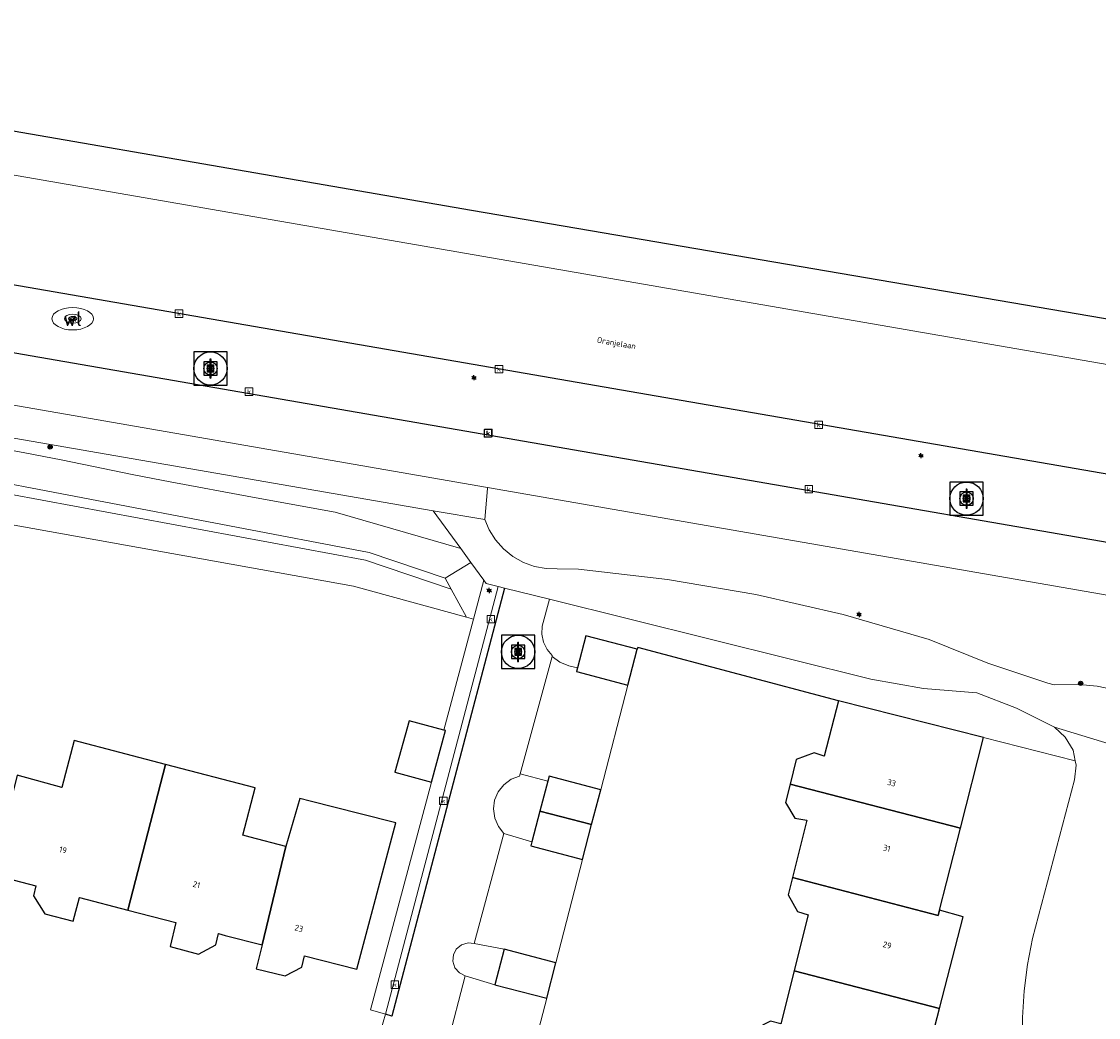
# Model space of a CAD drawing. Header units: metres. Extents: x 197147 to 199131, y 355511 to 356703.
# Tile 152 of 225: x 198569 to 198634, y 355991 to 356051. Entities that reach past the tile are written whole.
import ezdxf
from ezdxf.enums import TextEntityAlignment as Align

# ---------------------------------------------------------------- set-up
doc = ezdxf.new("R2010")
doc.units = ezdxf.units.M
for name, color, linetype, lineweight in [('B-WE-GR-BEPLANTING_CULTUUR_HEESTERS-G', 252, 'Continuous', 18), ('B-WE-GR-GRAS_KRUIDENRIJK-G', 252, 'Continuous', 18), ('B-WE-KL-ET_LS_OV_LICHTMAST-S', 252, 'Continuous', 25), ('B-WE-KL-WATER_PUT-S', 252, 'Continuous', 25), ('B-WE-KL-WATER_PUT-S @ 0.05', 252, 'Continuous', 25), ('B-WE-KL-WATER_PUT-S @ 0.1', 252, 'Continuous', 25), ('B-WE-KL-WATER_PUT-S @ 0.2', 252, 'Continuous', 25), ('B-WE-KL-WATER_PUT-S @ 0.5 (1)', 252, 'Continuous', 25), ('B-WE-KL-WATER_PUT-S @ 0.5 (2)', 252, 'Continuous', 25), ('B-WE-OG-BEBOUWING_STRAATNAAM-T18', 252, 'Continuous', 18), ('B-WE-OG-TERREIN_ERF-G', 252, 'Continuous', 18), ('B-WE-RI-GWA_KOLK-S', 252, 'Continuous', 25), ('B-WE-RI-GWA_RIOOLPUT-S', 252, 'Continuous', 25), ('B-WE-RI-GWA_RIOOLPUT-S @ 0.05', 252, 'Continuous', 25), ('B-WE-RI-GWA_RIOOLPUT-S @ 0.1', 252, 'Continuous', 25), ('B-WE-RI-GWA_RIOOLPUT-S @ 0.2', 252, 'Continuous', 25), ('B-WE-RI-GWA_RIOOLPUT-S @ 0.5 (1)', 252, 'Continuous', 25), ('B-WE-RI-GWA_RIOOLPUT-S @ 0.5 (2)', 252, 'Continuous', 25), ('B-WE-VH-VERHARDING_ASFALT-G', 252, 'Continuous', 18), ('B-WE-VH-VERHARDING_BETONSTRAATSTEEN-G', 252, 'Continuous', 18), ('B-WE-VH-VERHARDING_OPEN-G', 252, 'Continuous', 18), ('B-WE-VH-VERHARDING_TEGEL-G', 252, 'Continuous', 18), ('X-XX-AL-ALGEMEEN-S', 7, 'Continuous', 25), ('X-XX-AL-ALGEMEEN-S @ 0.05', 7, 'Continuous', 25), ('X-XX-AL-ALGEMEEN-S @ 0.1', 7, 'Continuous', 25), ('X-XX-AL-ALGEMEEN-S @ 0.2', 7, 'Continuous', 25), ('X-XX-AL-ALGEMEEN-S @ 0.5 (1)', 7, 'Continuous', 25), ('X-XX-AL-ALGEMEEN-S @ 0.5 (2)', 7, 'Continuous', 25)]:
    doc.layers.add(name, color=color, linetype=linetype, lineweight=lineweight)
for name, color, linetype in [('B-WE-GR-GRAS-GV', 252, 'Continuous'), ('B-WE-IE-TERREINAFSCHEIDING_KUNSTMATIG_HEKWERK-G', 252, 'IE-TERREINAFSCHEIDING-KUNSTMATIG'), ('B-WE-OG-BEBOUWING-GV', 252, 'Continuous'), ('B-WE-OG-BEBOUWING_HUISNUMMER-T18', 252, 'Continuous'), ('B-WE-VH-GOOT-G', 253, 'Continuous')]:
    doc.layers.add(name, color=color, linetype=linetype)
doc.styles.add('NLCS-ISO', font='NLCS-ISO.ttf')
doc.styles.add('NLCS-ISO-ANNOTATIEF-T18', font='NLCS-ISO.ttf', dxfattribs={"height": 1.8})
doc.styles.add('NLCS-ISO-M-T18', font='NLCS-ISO.ttf', dxfattribs={"height": 1.8})
doc.linetypes.add('IE-TERREINAFSCHEIDING-KUNSTMATIG', pattern='A,4,[82,NLCS.SHX,S=0.75,R=90,X=0,Y=0],4,-2', length=10)

# ---------------------------------------------------------------- blocks, each defined once
blk = doc.blocks.new('SIE-WEG_AFVALBAK_TYPE_01')
for radius in [0.25, 0.156]:
    blk.add_circle((0, 0), radius)
blk = doc.blocks.new('*U834')
at = {"layer": 'X-XX-AL-ALGEMEEN-S @ 0.05', "xscale": 0.05, "yscale": 0.05, "zscale": 0.05}
blk.add_blockref('SIE-WEG_AFVALBAK_TYPE_01', (198570.818, 356025.286), dxfattribs=at)
at = {"layer": 'X-XX-AL-ALGEMEEN-S @ 0.1', "xscale": 0.1, "yscale": 0.1, "zscale": 0.1}
blk.add_blockref('SIE-WEG_AFVALBAK_TYPE_01', (198570.818, 356025.286), dxfattribs=at)
at = {"layer": 'X-XX-AL-ALGEMEEN-S @ 0.2', "xscale": 0.2, "yscale": 0.2, "zscale": 0.2}
blk.add_blockref('SIE-WEG_AFVALBAK_TYPE_01', (198570.818, 356025.286), dxfattribs=at)
at = {"layer": 'X-XX-AL-ALGEMEEN-S @ 0.5 (1)', "xscale": 0.5, "yscale": 0.5, "zscale": 0.5}
blk.add_blockref('SIE-WEG_AFVALBAK_TYPE_01', (198570.818, 356025.286), dxfattribs=at)
at = {"layer": 'X-XX-AL-ALGEMEEN-S @ 0.5 (2)', "xscale": 0.5, "yscale": 0.5, "zscale": 0.5}
blk.add_blockref('SIE-WEG_AFVALBAK_TYPE_01', (198570.818, 356025.286), dxfattribs=at)
blk = doc.blocks.new('B-SIE-WEG_LICHTMAST-SO')
at = {"ltscale": 0.1}
for p, q in [((-0.33, 0.19), (-0.67, 0.39)), ((0, 0.39), (0, 0.77)), ((0.33, 0.19), (0.67, 0.39)), ((-0.33, -0.19), (-0.67, -0.39)), ((0, -0.39), (0, -0.77)), ((0.33, -0.19), (0.67, -0.39))]:
    blk.add_line(p, q, dxfattribs=at)
at = {"flags": 128}
for points in [[(-0.35, 0.15), (0.35, 0.15)], [(-0.35, -0.15), (0.35, -0.15)]]:
    blk.add_lwpolyline(points, dxfattribs=at)
at = {"ltscale": 0.1}
blk.add_circle((0, 0), 0.386, dxfattribs=at)
at = {"style": 'NLCS-ISO'}
blk.add_attdef('TYPE', text='', height=0.549, dxfattribs=at).set_placement((0, 0.77), align=Align.BOTTOM_CENTER)
blk = doc.blocks.new('BGT-KOLK-SO')
at = {"color": 0, "linetype": 'ByBlock', "lineweight": 18}
blk.add_lwpolyline([(-0.045, -0.045), (0.045, -0.045), (0.045, 0.045), (-0.045, 0.045)], close=True, dxfattribs=at)
at = {"color": 0, "linetype": 'ByBlock', "lineweight": 18, "style": 'NLCS-ISO-M-T18'}
blk.add_text('k', height=0.06, dxfattribs=at).set_placement((0, 0), align=Align.MIDDLE_CENTER)
blk = doc.blocks.new('SRI-PUT_INSPECTIE-SO')
at = {"lineweight": -3, "flags": 128}
blk.add_lwpolyline([(-2, -2), (2, -2), (2, 2), (-2, 2)], close=True, dxfattribs=at)
at = {"lineweight": -3, "ltscale": 1.5}
blk.add_circle((0, 0), 2, dxfattribs=at)
at = {"ltscale": 0.1, "style": 'NLCS-ISO'}
blk.add_text('I', height=2.5, dxfattribs=at).set_placement((0, -0.01), align=Align.MIDDLE_CENTER)
blk = doc.blocks.new('*U1249')
at = {"layer": 'B-WE-RI-GWA_RIOOLPUT-S @ 0.05', "xscale": 0.05, "yscale": 0.05, "zscale": 0.05}
blk.add_blockref('SRI-PUT_INSPECTIE-SO', (198580.466, 356030.01), dxfattribs=at)
at = {"layer": 'B-WE-RI-GWA_RIOOLPUT-S @ 0.1', "xscale": 0.1, "yscale": 0.1, "zscale": 0.1}
blk.add_blockref('SRI-PUT_INSPECTIE-SO', (198580.466, 356030.01), dxfattribs=at)
at = {"layer": 'B-WE-RI-GWA_RIOOLPUT-S @ 0.2', "xscale": 0.2, "yscale": 0.2, "zscale": 0.2}
blk.add_blockref('SRI-PUT_INSPECTIE-SO', (198580.466, 356030.01), dxfattribs=at)
at = {"layer": 'B-WE-RI-GWA_RIOOLPUT-S @ 0.5 (1)', "xscale": 0.5, "yscale": 0.5, "zscale": 0.5}
blk.add_blockref('SRI-PUT_INSPECTIE-SO', (198580.466, 356030.01), dxfattribs=at)
at = {"layer": 'B-WE-RI-GWA_RIOOLPUT-S @ 0.5 (2)', "xscale": 0.5, "yscale": 0.5, "zscale": 0.5}
blk.add_blockref('SRI-PUT_INSPECTIE-SO', (198580.466, 356030.01), dxfattribs=at)
blk = doc.blocks.new('*U1250')
at = {"layer": 'B-WE-RI-GWA_RIOOLPUT-S @ 0.05', "xscale": 0.05, "yscale": 0.05, "zscale": 0.05}
blk.add_blockref('SRI-PUT_INSPECTIE-SO', (198598.974, 356012.96), dxfattribs=at)
at = {"layer": 'B-WE-RI-GWA_RIOOLPUT-S @ 0.1', "xscale": 0.1, "yscale": 0.1, "zscale": 0.1}
blk.add_blockref('SRI-PUT_INSPECTIE-SO', (198598.974, 356012.96), dxfattribs=at)
at = {"layer": 'B-WE-RI-GWA_RIOOLPUT-S @ 0.2', "xscale": 0.2, "yscale": 0.2, "zscale": 0.2}
blk.add_blockref('SRI-PUT_INSPECTIE-SO', (198598.974, 356012.96), dxfattribs=at)
at = {"layer": 'B-WE-RI-GWA_RIOOLPUT-S @ 0.5 (1)', "xscale": 0.5, "yscale": 0.5, "zscale": 0.5}
blk.add_blockref('SRI-PUT_INSPECTIE-SO', (198598.974, 356012.96), dxfattribs=at)
at = {"layer": 'B-WE-RI-GWA_RIOOLPUT-S @ 0.5 (2)', "xscale": 0.5, "yscale": 0.5, "zscale": 0.5}
blk.add_blockref('SRI-PUT_INSPECTIE-SO', (198598.974, 356012.96), dxfattribs=at)
blk = doc.blocks.new('*U1259')
at = {"layer": 'B-WE-RI-GWA_RIOOLPUT-S @ 0.05', "xscale": 0.05, "yscale": 0.05, "zscale": 0.05}
blk.add_blockref('SRI-PUT_INSPECTIE-SO', (198625.959, 356022.181), dxfattribs=at)
at = {"layer": 'B-WE-RI-GWA_RIOOLPUT-S @ 0.1', "xscale": 0.1, "yscale": 0.1, "zscale": 0.1}
blk.add_blockref('SRI-PUT_INSPECTIE-SO', (198625.959, 356022.181), dxfattribs=at)
at = {"layer": 'B-WE-RI-GWA_RIOOLPUT-S @ 0.2', "xscale": 0.2, "yscale": 0.2, "zscale": 0.2}
blk.add_blockref('SRI-PUT_INSPECTIE-SO', (198625.959, 356022.181), dxfattribs=at)
at = {"layer": 'B-WE-RI-GWA_RIOOLPUT-S @ 0.5 (1)', "xscale": 0.5, "yscale": 0.5, "zscale": 0.5}
blk.add_blockref('SRI-PUT_INSPECTIE-SO', (198625.959, 356022.181), dxfattribs=at)
at = {"layer": 'B-WE-RI-GWA_RIOOLPUT-S @ 0.5 (2)', "xscale": 0.5, "yscale": 0.5, "zscale": 0.5}
blk.add_blockref('SRI-PUT_INSPECTIE-SO', (198625.959, 356022.181), dxfattribs=at)
blk = doc.blocks.new('SKL-WATERLEIDINGPUT-SO')
at = {"color": 0, "linetype": 'ByBlock', "lineweight": 18}
blk.add_ellipse((0, 0), major_axis=(2.5, 0), ratio=0.54, dxfattribs=at)
at = {"color": 0, "linetype": 'ByBlock', "lineweight": 18, "style": 'NLCS-ISO'}
blk.add_text('wl', height=1.8, dxfattribs=at).set_placement((0, 0), align=Align.MIDDLE_CENTER)
blk = doc.blocks.new('*U1278')
at = {"layer": 'B-WE-KL-WATER_PUT-S @ 0.05', "xscale": 0.05, "yscale": 0.05, "zscale": 0.05}
blk.add_blockref('SKL-WATERLEIDINGPUT-SO', (198572.177, 356033.004), dxfattribs=at)
at = {"layer": 'B-WE-KL-WATER_PUT-S @ 0.1', "xscale": 0.1, "yscale": 0.1, "zscale": 0.1}
blk.add_blockref('SKL-WATERLEIDINGPUT-SO', (198572.177, 356033.004), dxfattribs=at)
at = {"layer": 'B-WE-KL-WATER_PUT-S @ 0.2', "xscale": 0.2, "yscale": 0.2, "zscale": 0.2}
blk.add_blockref('SKL-WATERLEIDINGPUT-SO', (198572.177, 356033.004), dxfattribs=at)
at = {"layer": 'B-WE-KL-WATER_PUT-S @ 0.5 (1)', "xscale": 0.5, "yscale": 0.5, "zscale": 0.5}
blk.add_blockref('SKL-WATERLEIDINGPUT-SO', (198572.177, 356033.004), dxfattribs=at)
at = {"layer": 'B-WE-KL-WATER_PUT-S @ 0.5 (2)', "xscale": 0.5, "yscale": 0.5, "zscale": 0.5}
blk.add_blockref('SKL-WATERLEIDINGPUT-SO', (198572.177, 356033.004), dxfattribs=at)
blk = doc.blocks.new('*U1395')
at = {"layer": 'X-XX-AL-ALGEMEEN-S @ 0.05', "xscale": 0.05, "yscale": 0.05, "zscale": 0.05}
blk.add_blockref('SIE-WEG_AFVALBAK_TYPE_01', (198632.819, 356011.077), dxfattribs=at)
at = {"layer": 'X-XX-AL-ALGEMEEN-S @ 0.1', "xscale": 0.1, "yscale": 0.1, "zscale": 0.1}
blk.add_blockref('SIE-WEG_AFVALBAK_TYPE_01', (198632.819, 356011.077), dxfattribs=at)
at = {"layer": 'X-XX-AL-ALGEMEEN-S @ 0.2', "xscale": 0.2, "yscale": 0.2, "zscale": 0.2}
blk.add_blockref('SIE-WEG_AFVALBAK_TYPE_01', (198632.819, 356011.077), dxfattribs=at)
at = {"layer": 'X-XX-AL-ALGEMEEN-S @ 0.5 (1)', "xscale": 0.5, "yscale": 0.5, "zscale": 0.5}
blk.add_blockref('SIE-WEG_AFVALBAK_TYPE_01', (198632.819, 356011.077), dxfattribs=at)
at = {"layer": 'X-XX-AL-ALGEMEEN-S @ 0.5 (2)', "xscale": 0.5, "yscale": 0.5, "zscale": 0.5}
blk.add_blockref('SIE-WEG_AFVALBAK_TYPE_01', (198632.819, 356011.077), dxfattribs=at)

msp = doc.modelspace()

# ---------------------------------------------------------------- linework, layer by layer
at = {"layer": 'B-WE-GR-BEPLANTING_CULTUUR_HEESTERS-G', "ltscale": 0.2, "flags": 128}
for points in [[(198567.66, 356025.228), (198569.292, 356024.929), (198571.484, 356024.508), (198575.858, 356023.619), (198578.048, 356023.192), (198583.003, 356022.264), (198587.965, 356021.373), (198595.527, 356019.178), (198595.527, 356019.178), (198593.873, 356021.457), (198515.385, 356035.036)], [(198532.182, 356027.136), (198589.062, 356016.91), (198595.872, 356015.05), (198595.872, 356015.05), (198594.951, 356016.728), (198589.791, 356018.474), (198564.485, 356023.181)], [(198564.776, 356023.751), (198590.007, 356018.944), (198594.584, 356017.396), (198596.137, 356018.337), (198595.527, 356019.178), (198587.965, 356021.373), (198583.003, 356022.264), (198578.048, 356023.192), (198575.858, 356023.619), (198571.484, 356024.508), (198569.292, 356024.929), (198567.66, 356025.228)], [(198673.32, 356009.626), (198597.137, 356022.854), (198597.132, 356022.794), (198596.977, 356020.92), (198597.242, 356020.301), (198597.615, 356019.708), (198598.092, 356019.168), (198598.658, 356018.708), (198599.294, 356018.349), (198599.97, 356018.103), (198600.659, 356017.973), (198601.332, 356017.953), (198602.614, 356017.94), (198607.963, 356017.323), (198613.277, 356016.411), (198618.533, 356015.206), (198623.707, 356013.715), (198627.228, 356012.281), (198630.836, 356011.083), (198631.235, 356010.988), (198632.724, 356011.005), (198633.805, 356010.902), (198634.867, 356010.68)]]:
    msp.add_lwpolyline(points, dxfattribs=at)
for points in [[(198594.951, 356016.728), (198594.584, 356017.396), (198590.007, 356018.944), (198564.776, 356023.751), (198530.862, 356029.697), (198514.974, 356033.153), (198512.458, 356033.068), (198512.368, 356032.643), (198514.788, 356032.679), (198530.541, 356029.128), (198550.584, 356025.309), (198564.485, 356023.181), (198589.791, 356018.474), (198594.951, 356016.728)], [(198594.951, 356016.728), (198595.872, 356015.05), (198596.282, 356014.938), (198596.907, 356017.276), (198596.137, 356018.337), (198594.584, 356017.396), (198594.951, 356016.728)], [(198600.855, 356016.128), (198600.428, 356014.515), (198600.401, 356014.035), (198600.499, 356013.548), (198600.717, 356013.102), (198601.03, 356012.737), (198601.016, 356012.684), (198601.483, 356012.344), (198602.019, 356012.129), (198602.541, 356012.007), (198603.055, 356013.929), (198606.147, 356013.128), (198606.171, 356013.22), (198618.246, 356010.029), (198626.972, 356007.809), (198632.499, 356006.403), (198632.363, 356007.047), (198631.897, 356007.843), (198631.241, 356008.427), (198628.959, 356009.575), (198626.578, 356010.501), (198623.373, 356010.765), (198620.206, 356011.328), (198600.855, 356016.128)], [(198599.8, 356001.545), (198600.286, 356003.391), (198600.758, 356005.185), (198599.092, 356005.634), (198599.054, 356005.495), (198598.556, 356005.303), (198598.11, 356004.974), (198597.769, 356004.538), (198597.563, 356004.045), (198597.492, 356003.516), (198597.566, 356002.967), (198597.786, 356002.458), (198598.119, 356002.041), (198599.8, 356001.545)], [(198597.573, 355992.944), (198598.141, 355995.085), (198596.34, 355995.425), (198595.961, 355995.464), (198595.565, 355995.344), (198595.251, 355995.075), (198595.08, 355994.734), (198595.048, 355994.354), (198595.176, 355993.96), (198595.451, 355993.651), (198595.795, 355993.487), (198597.573, 355992.944)]]:
    msp.add_lwpolyline(points, close=True, dxfattribs=at)
at = {"layer": 'B-WE-GR-GRAS-GV', "flags": 128}
for points in [[(198402.691, 356075.8), (198404.132, 356083.184), (198485.223, 356068.923), (198486.078, 356067.421), (198488.361, 356063.409), (198487.683, 356058.86), (198514.431, 356053.664), (198553.975, 356046.837), (198596.178, 356039.527), (198637.369, 356032.486), (198666.363, 356027.525), (198679.975, 356025.131), (198735.792, 356018.07), (198738.232, 356032.201), (198738.447, 356032.164), (198739.843, 356040.27), (198681.989, 356043.156)], [(198420.867, 356056.555), (198460.148, 356049.749), (198673.172, 356012.839), (198676.625, 356012.151), (198680.027, 356011.246), (198701.798, 356004.7), (198704.155, 356011.35), (198679.89, 356015.727), (198677.203, 356016.236), (198674.514, 356016.714), (198531.122, 356041.514), (198461.021, 356053.638)]]:
    msp.add_lwpolyline(points, dxfattribs=at)
at = {"layer": 'B-WE-GR-GRAS_KRUIDENRIJK-G', "ltscale": 0.2, "flags": 128}
for points in [[(198514.431, 356053.664), (198553.975, 356046.837), (198596.178, 356039.527), (198637.369, 356032.486), (198666.363, 356027.525), (198679.975, 356025.131), (198735.792, 356018.07), (198738.232, 356032.201), (198738.447, 356032.164), (198739.843, 356040.27), (198681.989, 356043.156), (198381.173, 356095.02)], [(198420.867, 356056.555), (198460.148, 356049.749), (198673.172, 356012.839), (198676.625, 356012.151), (198680.027, 356011.246), (198701.798, 356004.7), (198704.155, 356011.35), (198679.89, 356015.727), (198677.203, 356016.236), (198674.514, 356016.714), (198531.122, 356041.514), (198461.021, 356053.638)]]:
    msp.add_lwpolyline(points, dxfattribs=at)
for points in [[(198485.681, 356056.008), (198532.185, 356047.956), (198675.758, 356023.097), (198681.439, 356022.254), (198730.142, 356016.222), (198733.551, 356015.707), (198735.555, 356015.373), (198735.95, 356017.668), (198738.447, 356032.164), (198738.232, 356032.201), (198735.792, 356018.07), (198679.975, 356025.131), (198666.363, 356027.525), (198637.369, 356032.486), (198596.178, 356039.527), (198553.975, 356046.837), (198514.431, 356053.664), (198487.683, 356058.86), (198485.809, 356059.563), (198485.681, 356056.008)], [(198594.497, 356008.261), (198594.611, 356008.23), (198593.768, 356005.131), (198590.092, 355991.428), (198590.991, 355991.165), (198597.774, 356016.892), (198597.057, 356017.07), (198596.907, 356017.276), (198596.282, 356014.938), (198594.497, 356008.261)]]:
    msp.add_lwpolyline(points, close=True, dxfattribs=at)
at = {"layer": 'B-WE-IE-TERREINAFSCHEIDING_KUNSTMATIG_HEKWERK-G', "ltscale": 0.2, "flags": 128}
msp.add_lwpolyline([(198618.246, 356010.029), (198606.171, 356013.22), (198606.147, 356013.128)], dxfattribs=at)
at = {"layer": 'B-WE-OG-BEBOUWING-GV', "ltscale": 0.2, "flags": 128}
for points in [[(198606.147, 356013.128), (198603.055, 356013.929), (198602.541, 356012.007), (198602.483, 356011.789), (198605.585, 356010.96), (198606.147, 356013.128)], [(198625.589, 356002.356), (198626.972, 356007.809), (198618.246, 356010.029), (198617.397, 356006.692), (198616.781, 356006.899), (198615.714, 356006.49), (198615.336, 356005.012), (198625.589, 356002.356)], [(198594.611, 356008.23), (198594.497, 356008.261), (198592.429, 356008.823), (198591.55, 356005.734), (198593.768, 356005.131), (198594.611, 356008.23)], [(198568.83, 356005.544), (198567.327, 355999.565), (198569.965, 355998.902), (198569.825, 355998.282), (198570.496, 355997.201), (198572.214, 355996.764), (198572.588, 355998.193), (198575.488, 355997.438), (198577.767, 356006.197), (198572.259, 356007.644), (198571.527, 356004.817), (198568.83, 356005.544)], [(198577.767, 356006.197), (198575.488, 355997.438), (198578.391, 355996.683), (198578.043, 355995.247), (198579.749, 355994.788), (198580.781, 355995.352), (198580.942, 355996.016), (198581.354, 355995.91), (198583.584, 355995.335), (198585.004, 356001.265), (198582.862, 356001.818), (198582.418, 356001.932), (198583.15, 356004.784), (198577.767, 356006.197)], [(198600.286, 356003.391), (198603.4, 356002.572), (198603.96, 356004.668), (198600.838, 356005.489), (198600.758, 356005.185), (198600.286, 356003.391)], [(198615.479, 355999.387), (198624.257, 355997.113), (198624.337, 355997.423), (198625.589, 356002.356), (198615.336, 356005.012), (198615.055, 356003.914), (198615.618, 356002.964), (198616.354, 356002.84), (198615.479, 355999.387)], [(198583.584, 355995.335), (198583.213, 355993.898), (198584.963, 355993.486), (198585.965, 355993.994), (198586.121, 355994.692), (198589.272, 355993.878), (198591.619, 356002.683), (198589.473, 356003.229), (198586.473, 356003.992), (198585.841, 356004.153), (198585.004, 356001.265), (198583.584, 355995.335)], [(198599.8, 356001.545), (198599.737, 356001.304), (198602.84, 356000.475), (198603.4, 356002.572), (198600.286, 356003.391), (198599.8, 356001.545)], [(198615.585, 355993.771), (198624.325, 355991.507), (198625.756, 355997.033), (198624.337, 355997.423), (198624.257, 355997.113), (198615.479, 355999.387), (198615.215, 355998.345), (198615.778, 355997.359), (198616.435, 355997.155), (198615.654, 355994.047), (198615.585, 355993.771)], [(198597.573, 355992.944), (198600.704, 355992.137), (198601.251, 355994.26), (198598.141, 355995.085), (198597.573, 355992.944)], [(198612.817, 355988.9), (198622.968, 355986.271), (198624.325, 355991.507), (198615.585, 355993.771), (198614.788, 355990.6), (198614.162, 355990.749), (198613.215, 355990.276), (198612.817, 355988.9)]]:
    msp.add_lwpolyline(points, close=True, dxfattribs=at)
at = {"layer": 'B-WE-OG-TERREIN_ERF-G', "ltscale": 0.2, "flags": 128}
for points in [[(198557.933, 355990.89), (198570.195, 355987.631), (198576.845, 355986.198), (198579.366, 355986.387), (198581.892, 355986.266), (198584.365, 355985.842), (198585.25, 355985.68), (198586.204, 355985.687), (198587.176, 355985.888), (198588.107, 355986.29), (198588.936, 355986.873), (198589.616, 355987.597), (198590.119, 355988.407), (198590.444, 355989.246), (198590.991, 355991.165), (198590.092, 355991.428), (198593.768, 356005.131), (198591.55, 356005.734), (198592.429, 356008.823), (198594.497, 356008.261), (198596.282, 356014.938), (198595.872, 356015.05), (198589.062, 356016.91), (198532.182, 356027.136)], [(198614.788, 355990.6), (198615.585, 355993.771), (198615.585, 355993.771), (198615.654, 355994.047), (198616.435, 355997.155), (198615.778, 355997.359), (198615.215, 355998.345), (198615.479, 355999.387), (198616.354, 356002.84), (198615.618, 356002.964), (198615.055, 356003.914), (198615.336, 356005.012), (198615.714, 356006.49), (198616.781, 356006.899), (198617.397, 356006.692), (198618.246, 356010.029), (198606.171, 356013.22), (198606.147, 356013.128), (198605.585, 356010.96), (198603.96, 356004.668), (198603.4, 356002.572), (198602.84, 356000.475), (198601.251, 355994.26), (198600.704, 355992.137), (198599.845, 355988.819)], [(198568.83, 356005.544), (198571.527, 356004.817), (198572.259, 356007.644), (198577.767, 356006.197), (198583.15, 356004.784), (198582.418, 356001.932), (198582.862, 356001.818), (198585.004, 356001.265), (198585.841, 356004.153), (198586.473, 356003.992), (198589.473, 356003.229), (198591.619, 356002.683), (198589.272, 355993.878), (198586.121, 355994.692), (198585.965, 355993.994), (198584.963, 355993.486), (198583.213, 355993.898), (198583.584, 355995.335), (198581.354, 355995.91), (198580.942, 355996.016), (198580.781, 355995.352), (198579.749, 355994.788), (198578.043, 355995.247), (198578.391, 355996.683), (198575.488, 355997.438), (198572.588, 355998.193), (198572.214, 355996.764), (198570.496, 355997.201), (198569.825, 355998.282), (198569.965, 355998.902), (198567.327, 355999.565)]]:
    msp.add_lwpolyline(points, dxfattribs=at)
msp.add_lwpolyline([(198626.972, 356007.809), (198625.589, 356002.356), (198624.337, 355997.423), (198625.756, 355997.033), (198624.325, 355991.507), (198622.968, 355986.271), (198621.562, 355980.842), (198622.612, 355980.57), (198628.288, 355979.1), (198629.14, 355982.843), (198629.495, 355985.227), (198629.486, 355987.638), (198629.425, 355988.205), (198629.376, 355988.793), (198629.342, 355989.387), (198629.326, 355990.982), (198629.419, 355992.578), (198629.622, 355994.164), (198629.932, 355995.728), (198632.46, 356005.271), (198632.553, 356006.144), (198632.499, 356006.403), (198626.972, 356007.809)], close=True, dxfattribs=at)
at = {"layer": 'B-WE-VH-GOOT-G', "ltscale": 0.2, "flags": 128}
msp.add_lwpolyline([(198598.162, 356016.796), (198591.378, 355991.063), (198590.991, 355991.165)], dxfattribs=at)
at = {"layer": 'B-WE-VH-VERHARDING_ASFALT-G', "ltscale": 0.2, "flags": 128}
for points in [[(198673.172, 356012.839), (198460.148, 356049.749)], [(198675.758, 356023.097), (198532.185, 356047.956)], [(198531.122, 356041.514), (198674.514, 356016.714)], [(198515.28, 356037.066), (198597.137, 356022.854), (198597.137, 356022.854), (198673.32, 356009.626)], [(198634.867, 356010.68), (198633.805, 356010.902), (198632.724, 356011.005), (198631.235, 356010.988), (198630.836, 356011.083), (198627.228, 356012.281), (198623.707, 356013.715), (198618.533, 356015.206), (198613.277, 356016.411), (198607.963, 356017.323), (198602.614, 356017.94), (198601.332, 356017.953), (198600.659, 356017.973), (198599.97, 356018.103), (198599.294, 356018.349), (198598.658, 356018.708), (198598.092, 356019.168), (198597.615, 356019.708), (198597.242, 356020.301), (198596.977, 356020.92), (198593.873, 356021.457), (198593.873, 356021.457), (198595.527, 356019.178), (198596.137, 356018.337), (198596.907, 356017.276), (198597.057, 356017.07), (198597.774, 356016.892), (198598.162, 356016.796), (198600.855, 356016.128), (198620.206, 356011.328), (198623.373, 356010.765), (198626.578, 356010.501), (198628.959, 356009.575), (198631.241, 356008.427), (198637.361, 356006.579)], [(198637.361, 356006.579), (198631.241, 356008.427), (198631.897, 356007.843), (198632.363, 356007.047), (198632.499, 356006.403), (198632.553, 356006.144), (198632.46, 356005.271), (198629.932, 355995.728), (198629.622, 355994.164), (198629.419, 355992.578), (198629.326, 355990.982), (198629.342, 355989.387)]]:
    msp.add_lwpolyline(points, dxfattribs=at)
at = {"layer": 'B-WE-VH-VERHARDING_BETONSTRAATSTEEN-G', "ltscale": 0.2, "flags": 128}
msp.add_lwpolyline([(198594.72, 355989.399), (198595.795, 355993.487), (198595.451, 355993.651), (198595.176, 355993.96), (198595.048, 355994.354), (198595.08, 355994.734), (198595.251, 355995.075), (198595.565, 355995.344), (198595.961, 355995.464), (198596.34, 355995.425), (198598.119, 356002.041), (198597.786, 356002.458), (198597.566, 356002.967), (198597.492, 356003.516), (198597.563, 356004.045), (198597.769, 356004.538), (198598.11, 356004.974), (198598.556, 356005.303), (198599.054, 356005.495), (198599.092, 356005.634), (198601.016, 356012.684), (198601.03, 356012.737), (198600.717, 356013.102), (198600.499, 356013.548), (198600.401, 356014.035), (198600.428, 356014.515), (198600.855, 356016.128), (198598.162, 356016.796), (198598.162, 356016.796), (198591.378, 355991.063), (198590.991, 355991.165), (198590.444, 355989.246)], dxfattribs=at)
msp.add_lwpolyline([(198598.162, 356016.796), (198597.774, 356016.892), (198590.991, 355991.165), (198591.378, 355991.063), (198598.162, 356016.796)], close=True, dxfattribs=at)
at = {"layer": 'B-WE-VH-VERHARDING_OPEN-G', "ltscale": 0.2, "flags": 128}
for points in [[(198599.092, 356005.634), (198600.758, 356005.185), (198600.838, 356005.489), (198603.96, 356004.668), (198605.585, 356010.96), (198602.483, 356011.789), (198602.541, 356012.007), (198602.019, 356012.129), (198601.483, 356012.344), (198601.016, 356012.684), (198599.092, 356005.634)], [(198598.141, 355995.085), (198601.251, 355994.26), (198602.84, 356000.475), (198599.737, 356001.304), (198599.8, 356001.545), (198598.119, 356002.041), (198596.34, 355995.425), (198598.141, 355995.085)], [(198600.704, 355992.137), (198597.573, 355992.944), (198595.795, 355993.487), (198594.72, 355989.399), (198595.018, 355989.671), (198595.197, 355989.732), (198595.993, 355989.93), (198596.722, 355989.617), (198599.845, 355988.819), (198600.704, 355992.137)]]:
    msp.add_lwpolyline(points, close=True, dxfattribs=at)
at = {"layer": 'B-WE-VH-VERHARDING_TEGEL-G', "ltscale": 0.2, "flags": 128}
msp.add_lwpolyline([(198506.433, 356034.1), (198507.12, 356033.628), (198507.868, 356033.244), (198508.659, 356032.96), (198509.473, 356032.781), (198514.671, 356034.494), (198514.903, 356034.577), (198514.797, 356034.812), (198514.79, 356034.828), (198515.385, 356035.036), (198593.873, 356021.457), (198596.977, 356020.92), (198597.132, 356022.794), (198597.137, 356022.854), (198515.28, 356037.066), (198506.433, 356034.1)], close=True, dxfattribs=at)

# ---------------------------------------------------------------- block references
at = {"layer": 'B-WE-KL-ET_LS_OV_LICHTMAST-S', "xscale": 0.2, "yscale": 0.2, "zscale": 0.2}
for p in [(198596.318, 356029.454), (198623.214, 356024.764), (198597.234, 356016.656), (198619.489, 356015.215)]:
    msp.add_blockref('B-SIE-WEG_LICHTMAST-SO', p, dxfattribs=at)
at = {"layer": 'B-WE-KL-WATER_PUT-S'}
msp.add_blockref('*U1278', (0, 0), dxfattribs=at)
at = {"layer": 'B-WE-RI-GWA_KOLK-S', "xscale": 5, "yscale": 5, "zscale": 5}
for p in [(198578.573, 356033.304), (198597.824, 356029.966), (198582.787, 356028.616), (198617.061, 356026.622), (198597.157, 356026.111), (198597.186, 356026.13), (198616.467, 356022.755), (198597.336, 356014.931), (198594.479, 356004.003), (198591.563, 355992.952)]:
    msp.add_blockref('BGT-KOLK-SO', p, dxfattribs=at)
at = {"layer": 'B-WE-RI-GWA_RIOOLPUT-S'}
for name in ['*U1249', '*U1259', '*U1250']:
    msp.add_blockref(name, (0, 0), dxfattribs=at)
at = {"layer": 'X-XX-AL-ALGEMEEN-S'}
for name in ['*U834', '*U1395']:
    msp.add_blockref(name, (0, 0), dxfattribs=at)

# ---------------------------------------------------------------- texts
at = {"layer": 'B-WE-OG-BEBOUWING_HUISNUMMER-T18', "style": 'NLCS-ISO-ANNOTATIEF-T18'}
for s, rotation, p in [('33', 345.7, (198621.446, 356005.087)), ('33', 345.7, (198621.446, 356005.087)), ('19', 345.7, (198571.598, 356001.048)), ('19', 345.7, (198571.598, 356001.048)), ('31', 345.8, (198621.157, 356001.154)), ('31', 345.8, (198621.157, 356001.154)), ('21', 344.9, (198579.628, 355998.963)), ('21', 344.9, (198579.628, 355998.963)), ('23', 345.1, (198585.788, 355996.337)), ('23', 345.1, (198585.788, 355996.337)), ('29', 345.5, (198621.183, 355995.329)), ('29', 345.5, (198621.183, 355995.329))]:
    msp.add_text(s, height=0.36, rotation=rotation, dxfattribs=at).set_placement(p, align=Align.MIDDLE_CENTER)
at = {"layer": 'B-WE-OG-BEBOUWING_STRAATNAAM-T18', "style": 'NLCS-ISO-ANNOTATIEF-T18'}
msp.add_text('Oranjelaan', height=0.36, rotation=350.2, dxfattribs=at).set_placement((198604.892, 356031.542), align=Align.MIDDLE_CENTER)

doc.saveas('drawing.dxf')
